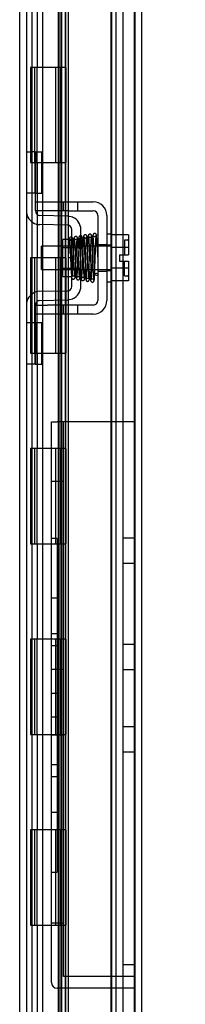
# Model space of a CAD drawing. Header units: inches. Extents: x 1 to 240, y -1 to 159.
# Tile 18 of 65: x 24.82 to 26.57, y 74.6 to 84.93. Entities that reach past the tile are written whole.
import ezdxf
from ezdxf.enums import TextEntityAlignment as Align
from ezdxf.lldxf.tags import DXFTag

# ---------------------------------------------------------------- set-up
doc = ezdxf.new("R2010")
doc.units = ezdxf.units.IN
doc.header["$MEASUREMENT"] = 0
for name, color, linetype in [('COM42667', 7, 'Continuous'), ('COM42780', 7, 'Continuous'), ('COM48603', 7, 'Continuous'), ('COM70220', 7, 'Continuous'), ('COM70726-4', 7, 'Continuous'), ('Default', 7, 'Continuous'), ('HNG10620-32B', 7, 'Continuous'), ('HNG10620-32C', 7, 'Continuous'), ('HNG10620-32P', 7, 'Continuous'), ('PKT99', 7, 'Continuous'), ('SCC19011', 7, 'Continuous'), ('SPR20265', 7, 'Continuous'), ('WAF25035', 7, 'Continuous')]:
    doc.layers.add(name, color=color, linetype=linetype)
doc.styles.add('SEACAD_Times_New_Roman', font='times.ttf')
tags = doc.linetypes.add('HIDDEN2', pattern=[0.1875, 0.125, -0.0625]).pattern_tags.tags
tags[6:7] = [DXFTag(74, 4), DXFTag(75, 0), DXFTag(340, '0'), DXFTag(46, 0.0), DXFTag(50, 0.0), DXFTag(44, 0.0), DXFTag(45, 0.0)]
tags[4:5] = [DXFTag(74, 4), DXFTag(75, 0), DXFTag(340, '0'), DXFTag(46, 0.0), DXFTag(50, 0.0), DXFTag(44, 0.0), DXFTag(45, 0.0)]
doc.dimstyles.new('HAMMOND_(STH_-_240x160)', dxfattribs={"dimtxt": 1, "dimasz": 1.25, "dimexe": 0.5, "dimexo": 0.5, "dimgap": 0.25, "dimtad": 0, "dimtih": 1, "dimtoh": 1, "dimlfac": 0.125, "dimzin": 0, "dimdsep": 46, "dimtxsty": 'SEACAD_Times_New_Roman', "dimblk1": '_SE_FILLED', "dimblk2": '_SE_FILLED', "dimsah": 1, "dimcen": 0.5, "dimadec": 0, "dimazin": 0, "dimtfac": 0.8, "dimtofl": 0, "dimtmove": 0, "dimatfit": 3, "dimfxl": 1, "dimtolj": 1, "dimtzin": 0, "dimarcsym": 0})

# ---------------------------------------------------------------- blocks, each defined once
blk = doc.blocks.new('SE6')
at = {"layer": 'COM42667', "color": 7, "linetype": 'HIDDEN2'}
for p, q in [((24.991, 83.017), (25.116, 83.017)), ((25.116, 83.017), (25.283, 83.017)), ((25.283, 83.017), (25.343, 83.017)), ((25.283, 83.017), (25.283, 82.922)), ((25.343, 83.017), (25.599, 83.017)), ((25.436, 82.922), (25.436, 83.017)), ((24.991, 82.922), (24.991, 82.959)), ((25.116, 82.922), (24.991, 82.922)), ((25.283, 82.922), (25.116, 82.922)), ((25.343, 82.922), (25.283, 82.922)), ((25.343, 82.922), (25.599, 82.922)), ((25.647, 82.874), (25.647, 81.982)), ((25.742, 82.874), (25.742, 81.982)), ((25.647, 82.569), (25.742, 82.569)), ((25.647, 82.288), (25.742, 82.288)), ((24.991, 81.934), (25.116, 81.934)), ((24.991, 81.897), (24.991, 81.934)), ((25.283, 81.934), (25.116, 81.934)), ((25.343, 81.934), (25.283, 81.934)), ((25.283, 81.934), (25.283, 81.839)), ((25.599, 81.934), (25.343, 81.934)), ((25.436, 81.839), (25.436, 81.934)), ((25.116, 81.839), (24.991, 81.839)), ((25.116, 81.84), (25.116, 81.839)), ((25.116, 81.84), (25.176, 81.84)), ((25.283, 81.839), (25.116, 81.839)), ((25.176, 81.84), (25.176, 81.839)), ((25.176, 81.84), (25.204, 81.84)), ((25.204, 81.84), (25.204, 81.839)), ((25.204, 81.84), (25.283, 81.84)), ((25.343, 81.839), (25.283, 81.839)), ((25.317, 81.84), (25.317, 81.839)), ((25.599, 81.839), (25.343, 81.839)), ((25.344, 81.84), (25.366, 81.84)), ((25.366, 81.84), (25.366, 81.839))]:
    blk.add_line(p, q, dxfattribs=at)
for centre, radius, start, end in [((25.599, 82.874), 0.143, 0, 90), ((25.599, 82.874), 0.048, 0, 90), ((25.599, 81.982), 0.143, 270, 0), ((25.599, 81.982), 0.048, 270, 0)]:
    blk.add_arc(centre, radius, start, end, dxfattribs=at)
at = {"layer": 'COM42780', "color": 7, "linetype": 'HIDDEN2'}
for p, q in [((24.896, 83.543), (24.938, 83.543)), ((24.988, 83.543), (24.938, 83.543)), ((24.988, 83.543), (25.056, 83.543)), ((24.988, 83.106), (24.988, 83.543)), ((24.991, 83.543), (24.991, 83.106)), ((25.056, 83.106), (25.056, 83.543)), ((24.938, 83.106), (24.896, 83.106)), ((24.988, 83.106), (24.938, 83.106)), ((24.988, 83.106), (25.056, 83.106)), ((24.991, 82.959), (24.991, 83.106)), ((25.328, 82.868), (25.038, 82.873)), ((25.382, 82.856), (25.328, 82.868)), ((25.326, 82.773), (25.037, 82.778)), ((25.373, 82.131), (25.373, 82.725)), ((25.468, 82.131), (25.468, 82.725)), ((25.278, 82.233), (25.278, 82.623)), ((25.373, 82.623), (25.278, 82.623)), ((25.468, 82.553), (25.278, 82.553)), ((25.468, 82.535), (25.278, 82.535)), ((25.278, 82.322), (25.468, 82.322)), ((25.468, 82.303), (25.278, 82.303)), ((25.278, 82.233), (25.373, 82.233)), ((25.037, 82.078), (25.326, 82.083)), ((25.038, 81.983), (25.328, 81.988)), ((25.328, 81.988), (25.382, 82)), ((24.991, 81.75), (24.991, 81.897)), ((24.896, 81.75), (24.938, 81.75)), ((24.938, 81.75), (24.988, 81.75)), ((24.988, 81.75), (25.056, 81.75)), ((24.988, 81.313), (24.988, 81.75)), ((24.991, 81.75), (24.991, 81.313)), ((25.056, 81.313), (25.056, 81.75)), ((24.99, 81.618), (24.991, 81.618)), ((24.99, 81.509), (24.99, 81.618)), ((24.99, 81.588), (24.991, 81.588)), ((24.99, 81.509), (24.991, 81.509)), ((24.99, 81.478), (24.99, 81.509)), ((24.99, 81.503), (24.991, 81.503)), ((24.99, 81.478), (24.991, 81.478)), ((24.99, 81.445), (24.99, 81.478)), ((24.99, 81.445), (24.991, 81.445)), ((24.938, 81.313), (24.896, 81.313)), ((24.988, 81.313), (24.938, 81.313)), ((24.988, 81.313), (25.056, 81.313))]:
    blk.add_line(p, q, dxfattribs=at)
for centre, radius, start, end in [((25.039, 82.921), 0.143, 180, 206.9082), ((25.039, 82.921), 0.048, 180, 269), ((25.039, 82.921), 0.143, 206.9082, 269), ((25.325, 82.725), 0.048, 0, 89), ((25.325, 82.725), 0.143, 0, 66.6665), ((25.039, 81.935), 0.143, 91, 153.0918), ((25.325, 82.131), 0.048, 271, 0), ((25.325, 82.131), 0.143, 293.3335, 0), ((25.039, 81.935), 0.143, 153.0918, 180), ((25.039, 81.935), 0.048, 91, 180)]:
    blk.add_arc(centre, radius, start, end, dxfattribs=at)
at = {"layer": 'COM48603', "color": 7, "linetype": 'HIDDEN2'}
for p, q in [((26.034, 99.423), (26.034, 65.434)), ((25.231, 98.555), (25.231, 66.301)), ((25.303, 98.555), (25.303, 66.301)), ((25.263, 98.375), (25.263, 66.481)), ((25.334, 86.406), (25.334, 66.481))]:
    blk.add_line(p, q, dxfattribs=at)
at = {"layer": 'COM48603', "color": 7, "linetype": 'Continuous'}
blk.add_line((26.106, 99.423), (26.106, 65.434), dxfattribs=at)
at = {"layer": 'COM70220', "color": 7, "linetype": 'HIDDEN2'}
for p, q in [((25.784, 98.906), (25.784, 65.951)), ((26.03, 98.906), (26.03, 65.951)), ((26.032, 98.906), (26.032, 65.951)), ((26.033, 98.906), (26.033, 65.951))]:
    blk.add_line(p, q, dxfattribs=at)
at = {"layer": 'COM70726-4', "color": 7, "linetype": 'HIDDEN2'}
for p, q in [((24.824, 100.273), (24.824, 64.583)), ((25.837, 99.141), (25.837, 65.715)), ((25.909, 99.141), (25.909, 65.715))]:
    blk.add_line(p, q, dxfattribs=at)
at = {"layer": 'COM70726-4', "color": 7, "linetype": 'Continuous'}
blk.add_line((24.896, 100.273), (24.896, 64.583), dxfattribs=at)
at = {"layer": 'HNG10620-32B', "color": 7, "linetype": 'HIDDEN2'}
for p, q in [((24.956, 66.428), (24.956, 98.428)), ((25.011, 84.428), (25.011, 85.428)), ((25.068, 84.428), (25.068, 85.428)), ((25.251, 84.428), (25.251, 85.428)), ((25.011, 82.428), (25.011, 83.428)), ((25.068, 82.428), (25.068, 83.428)), ((25.251, 82.428), (25.251, 83.428)), ((25.011, 80.428), (25.011, 81.428)), ((25.068, 80.428), (25.068, 81.428)), ((25.251, 80.428), (25.251, 81.428)), ((25.011, 78.428), (25.011, 79.428)), ((25.068, 78.428), (25.068, 79.428)), ((25.251, 78.428), (25.251, 79.428)), ((25.011, 76.428), (25.011, 77.428)), ((25.068, 76.428), (25.068, 77.428)), ((25.251, 76.428), (25.251, 77.428)), ((25.011, 74.428), (25.011, 75.428)), ((25.068, 74.428), (25.068, 75.428)), ((25.251, 74.428), (25.251, 75.428))]:
    blk.add_line(p, q, dxfattribs=at)
at = {"layer": 'HNG10620-32B', "color": 7, "linetype": 'Continuous'}
for p, q in [((25.311, 84.428), (25.311, 85.428)), ((25.049, 84.428), (24.94, 84.428)), ((24.94, 84.428), (24.94, 83.428)), ((24.982, 84.428), (24.982, 83.428)), ((25.311, 84.428), (25.049, 84.428)), ((24.94, 83.428), (25.049, 83.428)), ((25.049, 83.428), (25.311, 83.428)), ((25.311, 82.428), (25.311, 83.428)), ((25.049, 82.428), (24.94, 82.428)), ((24.94, 82.428), (24.94, 81.428)), ((24.982, 82.428), (24.982, 81.428)), ((25.311, 82.428), (25.049, 82.428)), ((24.94, 81.428), (25.049, 81.428)), ((25.049, 81.428), (25.311, 81.428)), ((25.311, 80.428), (25.311, 81.428)), ((25.049, 80.428), (24.94, 80.428)), ((24.94, 80.428), (24.94, 79.428)), ((24.982, 80.428), (24.982, 79.428)), ((25.311, 80.428), (25.049, 80.428)), ((24.94, 79.428), (25.049, 79.428)), ((25.049, 79.428), (25.311, 79.428)), ((25.311, 78.428), (25.311, 79.428)), ((25.049, 78.428), (24.94, 78.428)), ((24.94, 78.428), (24.94, 77.428)), ((24.982, 78.428), (24.982, 77.428)), ((25.311, 78.428), (25.049, 78.428)), ((24.94, 77.428), (25.049, 77.428)), ((25.049, 77.428), (25.311, 77.428)), ((25.311, 76.428), (25.311, 77.428)), ((25.049, 76.428), (24.94, 76.428)), ((24.94, 76.428), (24.94, 75.428)), ((24.982, 76.428), (24.982, 75.428)), ((25.311, 76.428), (25.049, 76.428)), ((24.94, 75.428), (25.049, 75.428)), ((25.049, 75.428), (25.311, 75.428)), ((25.311, 74.428), (25.311, 75.428))]:
    blk.add_line(p, q, dxfattribs=at)
at = {"layer": 'HNG10620-32C', "color": 7, "linetype": 'HIDDEN2'}
for p, q in [((25.791, 98.428), (25.791, 66.428)), ((25.064, 84.428), (25.064, 83.428)), ((25.201, 84.428), (25.201, 83.428)), ((25.229, 84.428), (25.229, 83.428)), ((25.251, 84.428), (25.251, 83.428)), ((25.064, 82.428), (25.064, 81.428)), ((25.201, 82.428), (25.201, 81.428)), ((25.229, 82.428), (25.229, 81.428)), ((25.251, 82.428), (25.251, 81.428)), ((25.064, 80.428), (25.064, 79.428)), ((25.201, 80.428), (25.201, 79.428)), ((25.229, 80.428), (25.229, 79.428)), ((25.251, 80.428), (25.251, 79.428)), ((25.064, 78.428), (25.064, 77.428)), ((25.201, 78.428), (25.201, 77.428)), ((25.229, 78.428), (25.229, 77.428)), ((25.251, 78.428), (25.251, 77.428)), ((25.064, 76.428), (25.064, 75.428)), ((25.201, 76.428), (25.201, 75.428)), ((25.229, 76.428), (25.229, 75.428)), ((25.251, 76.428), (25.251, 75.428))]:
    blk.add_line(p, q, dxfattribs=at)
at = {"layer": 'HNG10620-32C', "color": 7, "linetype": 'Continuous'}
for p, q in [((25.004, 84.428), (25.004, 83.428)), ((25.311, 84.428), (25.049, 84.428)), ((25.311, 84.428), (25.311, 83.428)), ((25.049, 83.428), (25.311, 83.428)), ((25.004, 82.428), (25.004, 81.428)), ((25.311, 82.428), (25.049, 82.428)), ((25.311, 82.428), (25.311, 81.428)), ((25.049, 81.428), (25.311, 81.428)), ((25.004, 80.428), (25.004, 79.428)), ((25.311, 80.428), (25.049, 80.428)), ((25.311, 80.428), (25.311, 79.428)), ((25.049, 79.428), (25.311, 79.428)), ((25.004, 78.428), (25.004, 77.428)), ((25.311, 78.428), (25.049, 78.428)), ((25.311, 78.428), (25.311, 77.428)), ((25.049, 77.428), (25.311, 77.428)), ((25.004, 76.428), (25.004, 75.428)), ((25.311, 76.428), (25.049, 76.428)), ((25.311, 76.428), (25.311, 75.428)), ((25.049, 75.428), (25.311, 75.428))]:
    blk.add_line(p, q, dxfattribs=at)
at = {"layer": 'HNG10620-32P', "color": 7, "linetype": 'HIDDEN2'}
for p, q in [((25.064, 97.989), (25.064, 66.428)), ((25.251, 66.428), (25.251, 97.989))]:
    blk.add_line(p, q, dxfattribs=at)
at = {"layer": 'PKT99', "color": 7, "linetype": 'HIDDEN2'}
for p, q in [((25.159, 74.824), (25.159, 80.708)), ((25.159, 80.708), (25.219, 80.708)), ((25.909, 80.708), (25.219, 80.708)), ((25.284, 74.889), (25.284, 80.708)), ((26.034, 80.708), (25.909, 80.708)), ((25.284, 80.083), (25.159, 80.083)), ((25.219, 79.483), (25.159, 79.483)), ((25.219, 79.483), (25.219, 75.983)), ((26.034, 79.487), (25.909, 79.487)), ((26.034, 79.221), (25.909, 79.221)), ((25.219, 78.858), (25.159, 78.858)), ((25.219, 78.483), (25.159, 78.483)), ((25.219, 78.358), (25.159, 78.358)), ((26.034, 78.373), (25.909, 78.373)), ((25.284, 78.111), (25.159, 78.111)), ((26.034, 78.107), (25.909, 78.107)), ((25.219, 77.858), (25.159, 77.858)), ((25.219, 77.608), (25.159, 77.608)), ((26.034, 77.507), (25.909, 77.507)), ((25.284, 77.421), (25.159, 77.421)), ((26.034, 77.241), (25.909, 77.241)), ((25.219, 77.108), (25.159, 77.108)), ((25.219, 76.983), (25.159, 76.983)), ((25.219, 76.608), (25.159, 76.608)), ((25.159, 75.983), (25.219, 75.983)), ((25.284, 75.449), (25.159, 75.449)), ((25.909, 75.014), (26.034, 75.014)), ((26.034, 74.889), (25.284, 74.889)), ((26.034, 74.764), (25.219, 74.764))]:
    blk.add_line(p, q, dxfattribs=at)
blk.add_arc((25.219, 74.824), 0.06, 180, 270, dxfattribs=at)
at = {"layer": 'SCC19011', "color": 7, "linetype": 'HIDDEN2'}
for p, q in [((25.968, 82.669), (25.787, 82.669)), ((25.968, 82.669), (25.968, 82.537)), ((25.928, 82.616), (25.928, 82.462)), ((25.958, 82.616), (25.928, 82.616)), ((25.055, 82.306), (25.055, 82.55)), ((25.787, 82.55), (25.055, 82.55)), ((25.968, 82.537), (25.787, 82.537)), ((25.873, 82.462), (25.873, 82.394)), ((25.873, 82.462), (25.968, 82.462)), ((25.968, 82.537), (25.968, 82.462)), ((25.873, 82.394), (25.968, 82.394)), ((25.928, 82.241), (25.928, 82.394)), ((25.968, 82.394), (25.968, 82.319)), ((25.055, 82.306), (25.787, 82.306)), ((25.968, 82.319), (25.787, 82.319)), ((25.968, 82.319), (25.968, 82.187)), ((25.968, 82.187), (25.787, 82.187)), ((25.928, 82.241), (25.958, 82.241))]:
    blk.add_line(p, q, dxfattribs=at)
for centre, start, end in [((25.958, 82.626), 270, 0), ((25.958, 82.231), 0, 90)]:
    blk.add_arc(centre, 0.01, start, end, dxfattribs=at)
at = {"layer": 'SPR20265', "color": 7, "linetype": 'HIDDEN2'}
blk.add_line((25.369, 82.428), (25.334, 82.428), dxfattribs=at)
for centre, radius, start, end in [((20.696, 82.25), 4.919, 0.0554, 4.8416), ((20.666, 82.249), 4.985, 0.0776, 4.8175), ((25.514, 82.653), 0.0169, 180.7799, 0.2284)]:
    blk.add_arc(centre, radius, start, end, dxfattribs=at)
blk.add_ellipse((25.633, 82.256), major_axis=(0.0175, 0), ratio=0.707107, dxfattribs=at)
for points, knots in [([(25.505, 82.211), (25.504, 82.218), (25.503, 82.231), (25.5, 82.278), (25.498, 82.329), (25.496, 82.39), (25.493, 82.454), (25.491, 82.521), (25.488, 82.582), (25.485, 82.629), (25.482, 82.649), (25.479, 82.656), (25.471, 82.663), (25.461, 82.664), (25.445, 82.651), (25.444, 82.632), (25.441, 82.6), (25.439, 82.551), (25.437, 82.492), (25.434, 82.432), (25.432, 82.377), (25.43, 82.321), (25.428, 82.269), (25.425, 82.227), (25.423, 82.22), (25.422, 82.216)], [0, 0, 0, 0, 0.059364, 0.11206, 0.158132, 0.197538, 0.256114, 0.29882, 0.351681, 0.415789, 0.465878, 0.480005, 0.488478, 0.503776, 0.525913, 0.567371, 0.611033, 0.65851, 0.716761, 0.752862, 0.793469, 0.838531, 0.888029, 0.941854, 1, 1, 1, 1]), ([(25.532, 82.653), (25.532, 82.656), (25.531, 82.66), (25.528, 82.665), (25.524, 82.668), (25.518, 82.671), (25.511, 82.671), (25.505, 82.669), (25.5, 82.664), (25.497, 82.658), (25.496, 82.655), (25.496, 82.653)], [0, 0, 0, 0, 0.147667, 0.223434, 0.298136, 0.43794, 0.563031, 0.685887, 0.803032, 0.90871, 1, 1, 1, 1]), ([(25.545, 82.658), (25.544, 82.65), (25.543, 82.636), (25.54, 82.586), (25.537, 82.52), (25.535, 82.442), (25.532, 82.361), (25.529, 82.287), (25.526, 82.228), (25.524, 82.212), (25.523, 82.203)], [0, 0, 0, 0, 0.115397, 0.233548, 0.354525, 0.478225, 0.604671, 0.733795, 0.865593, 1, 1, 1, 1]), ([(25.581, 82.66), (25.581, 82.661), (25.581, 82.663), (25.581, 82.666), (25.58, 82.668), (25.578, 82.671), (25.576, 82.674), (25.573, 82.676), (25.57, 82.677), (25.565, 82.678), (25.559, 82.677), (25.552, 82.673), (25.546, 82.664), (25.545, 82.657), (25.545, 82.653)], [0, 0, 0, 0, 0.045056, 0.086229, 0.124988, 0.163044, 0.202115, 0.243689, 0.288908, 0.338607, 0.455438, 0.607761, 0.792001, 1, 1, 1, 1]), ([(25.58, 82.653), (25.58, 82.653), (25.58, 82.652), (25.578, 82.648), (25.573, 82.645), (25.568, 82.643), (25.564, 82.643), (25.56, 82.643), (25.557, 82.644), (25.553, 82.646), (25.55, 82.649), (25.548, 82.653), (25.546, 82.657), (25.546, 82.659), (25.546, 82.66)], [0, 0, 0, 0, 0.182514, 0.338191, 0.470751, 0.582664, 0.63137, 0.678169, 0.726749, 0.777741, 0.831093, 0.886283, 0.942688, 1, 1, 1, 1]), ([(25.596, 82.668), (25.595, 82.664), (25.593, 82.649), (25.591, 82.613), (25.589, 82.57), (25.588, 82.528), (25.586, 82.49), (25.585, 82.457), (25.584, 82.43), (25.583, 82.404), (25.582, 82.374), (25.581, 82.339), (25.58, 82.3), (25.578, 82.26), (25.576, 82.224), (25.575, 82.207), (25.574, 82.201)], [0.0983948, 0.0983948, 0.0983948, 0.0983948, 0.1871554, 0.2663663, 0.3361658, 0.3965869, 0.4477093, 0.4895814, 0.5222603, 0.5512647, 0.5888192, 0.635325, 0.6907383, 0.7550067, 0.828036, 0.9097131, 0.9097131, 0.9097131, 0.9097131]), ([(25.606, 82.193), (25.606, 82.195), (25.604, 82.2), (25.602, 82.231), (25.6, 82.269), (25.598, 82.31), (25.597, 82.35), (25.596, 82.385), (25.595, 82.415), (25.594, 82.44), (25.593, 82.467), (25.592, 82.499), (25.59, 82.536), (25.589, 82.576), (25.587, 82.616), (25.585, 82.648), (25.583, 82.665), (25.581, 82.666), (25.581, 82.665)], [0, 0, 0, 0, 0.0909912, 0.1731581, 0.246498, 0.3109571, 0.3665427, 0.4132688, 0.4511042, 0.480301, 0.512507, 0.5539869, 0.6047791, 0.6649261, 0.734442, 0.8134005, 0.9019189, 0.9500215, 0.9500215, 0.9500215, 0.9500215]), ([(25.633, 82.664), (25.633, 82.667), (25.633, 82.672), (25.629, 82.679), (25.623, 82.684), (25.617, 82.686), (25.612, 82.686), (25.609, 82.685), (25.606, 82.684), (25.603, 82.682), (25.6, 82.679), (25.598, 82.676), (25.597, 82.672), (25.597, 82.67), (25.597, 82.669)], [0, 0, 0, 0, 0.174153, 0.333945, 0.47646, 0.59716, 0.649734, 0.701139, 0.752042, 0.802639, 0.852867, 0.902545, 0.951555, 1, 1, 1, 1]), ([(25.632, 82.669), (25.632, 82.668), (25.632, 82.667), (25.631, 82.664), (25.63, 82.661), (25.629, 82.659), (25.627, 82.656), (25.624, 82.654), (25.621, 82.652), (25.617, 82.651), (25.611, 82.651), (25.604, 82.653), (25.599, 82.659), (25.598, 82.662), (25.598, 82.664)], [0, 0, 0, 0, 0.041729, 0.082427, 0.123602, 0.166402, 0.211506, 0.259177, 0.309428, 0.362216, 0.478123, 0.623352, 0.798377, 1, 1, 1, 1]), ([(25.609, 82.199), (25.61, 82.204), (25.611, 82.222), (25.613, 82.258), (25.615, 82.299), (25.616, 82.338), (25.617, 82.374), (25.618, 82.404), (25.619, 82.43), (25.62, 82.457), (25.621, 82.49), (25.623, 82.528), (25.624, 82.569), (25.626, 82.61), (25.628, 82.645), (25.629, 82.659), (25.63, 82.663)], [0.0918601, 0.0918601, 0.0918601, 0.0918601, 0.1746853, 0.2485323, 0.3133613, 0.3691483, 0.4158977, 0.4536069, 0.4827101, 0.5154761, 0.557406, 0.6084984, 0.6687214, 0.7380462, 0.8163848, 0.9037349, 0.9037349, 0.9037349, 0.9037349]), ([(25.346, 82.631), (25.345, 82.629), (25.344, 82.622), (25.343, 82.604), (25.341, 82.578), (25.339, 82.546), (25.338, 82.51), (25.336, 82.469), (25.335, 82.443), (25.334, 82.428)], [0.1262894, 0.1262894, 0.1262894, 0.1262894, 0.2522008, 0.3777822, 0.5029693, 0.6277666, 0.7522043, 0.8763068, 1, 1, 1, 1]), ([(25.383, 82.627), (25.383, 82.631), (25.382, 82.636), (25.376, 82.644), (25.369, 82.647), (25.362, 82.648), (25.355, 82.645), (25.35, 82.641), (25.347, 82.635), (25.347, 82.632), (25.347, 82.63)], [0, 0, 0, 0, 0.171749, 0.337669, 0.486578, 0.613302, 0.730062, 0.835396, 0.925606, 1, 1, 1, 1]), ([(25.347, 82.628), (25.348, 82.623), (25.35, 82.615), (25.353, 82.575), (25.355, 82.529), (25.357, 82.474), (25.36, 82.414), (25.362, 82.348), (25.365, 82.298), (25.367, 82.26), (25.369, 82.232), (25.372, 82.218), (25.375, 82.211), (25.382, 82.206), (25.388, 82.205), (25.393, 82.205), (25.399, 82.208), (25.408, 82.217), (25.409, 82.229), (25.412, 82.258), (25.414, 82.302), (25.416, 82.357), (25.419, 82.414), (25.421, 82.466), (25.423, 82.522), (25.425, 82.574), (25.428, 82.618), (25.43, 82.629), (25.431, 82.635)], [0, 0, 0, 0, 0.058469, 0.110428, 0.155829, 0.194538, 0.251436, 0.295263, 0.352442, 0.386605, 0.422929, 0.473739, 0.486829, 0.494931, 0.500666, 0.507691, 0.51582, 0.524326, 0.563412, 0.607237, 0.654737, 0.713888, 0.75035, 0.791293, 0.836731, 0.886676, 0.941079, 1, 1, 1, 1]), ([(25.382, 82.63), (25.382, 82.629), (25.381, 82.626), (25.38, 82.622), (25.378, 82.619), (25.375, 82.616), (25.371, 82.614), (25.367, 82.612), (25.361, 82.612), (25.355, 82.615), (25.35, 82.619), (25.348, 82.624), (25.348, 82.626), (25.348, 82.627)], [0, 0, 0, 0, 0.062102, 0.127036, 0.193129, 0.258648, 0.322128, 0.382614, 0.496212, 0.616438, 0.741896, 0.869698, 1, 1, 1, 1]), ([(25.369, 82.428), (25.37, 82.443), (25.371, 82.469), (25.372, 82.509), (25.374, 82.545), (25.376, 82.576), (25.377, 82.601), (25.379, 82.618), (25.38, 82.625), (25.381, 82.626)], [0, 0, 0, 0, 0.125192, 0.2503696, 0.3754503, 0.5004684, 0.6254513, 0.7503882, 0.8752185, 0.8752185, 0.8752185, 0.8752185]), ([(25.396, 82.637), (25.395, 82.631), (25.393, 82.621), (25.391, 82.579), (25.388, 82.532), (25.386, 82.475), (25.384, 82.415), (25.381, 82.352), (25.379, 82.306), (25.377, 82.271), (25.376, 82.25), (25.375, 82.237), (25.375, 82.233), (25.376, 82.234), (25.382, 82.239), (25.392, 82.241), (25.401, 82.237), (25.404, 82.233), (25.403, 82.242), (25.402, 82.265), (25.399, 82.31), (25.397, 82.366), (25.394, 82.422), (25.392, 82.473), (25.39, 82.527), (25.388, 82.577), (25.385, 82.617), (25.383, 82.626), (25.382, 82.631)], [0, 0, 0, 0, 0.059408, 0.112185, 0.158431, 0.198154, 0.257938, 0.300636, 0.353438, 0.384419, 0.418227, 0.44841, 0.470648, 0.48522, 0.493603, 0.506724, 0.525579, 0.535144, 0.565115, 0.608838, 0.656488, 0.71576, 0.752164, 0.792965, 0.838152, 0.887744, 0.941678, 1, 1, 1, 1]), ([(25.432, 82.638), (25.432, 82.639), (25.431, 82.64), (25.431, 82.643), (25.43, 82.646), (25.428, 82.648), (25.426, 82.651), (25.422, 82.653), (25.417, 82.655), (25.41, 82.655), (25.402, 82.651), (25.396, 82.643), (25.396, 82.637), (25.395, 82.633)], [0, 0, 0, 0, 0.035882, 0.073188, 0.112909, 0.155738, 0.202044, 0.251913, 0.361271, 0.485727, 0.637722, 0.812554, 1, 1, 1, 1]), ([(25.43, 82.633), (25.43, 82.632), (25.43, 82.629), (25.425, 82.623), (25.419, 82.62), (25.412, 82.62), (25.407, 82.621), (25.403, 82.624), (25.401, 82.626), (25.399, 82.629), (25.397, 82.632), (25.397, 82.635), (25.397, 82.637), (25.397, 82.638)], [0, 0, 0, 0, 0.182694, 0.346276, 0.488158, 0.606317, 0.714771, 0.767541, 0.818616, 0.867529, 0.913978, 0.957988, 1, 1, 1, 1]), ([(25.397, 82.634), (25.398, 82.634), (25.399, 82.633), (25.401, 82.615), (25.403, 82.584), (25.405, 82.538), (25.407, 82.483), (25.409, 82.424), (25.411, 82.368), (25.414, 82.316), (25.416, 82.272), (25.418, 82.24), (25.42, 82.217), (25.421, 82.214), (25.422, 82.213)], [0.0372347, 0.0372347, 0.0372347, 0.0372347, 0.0951274, 0.1817403, 0.2596066, 0.3285911, 0.4390064, 0.5128981, 0.5803755, 0.6834052, 0.7487201, 0.823222, 0.9069573, 0.9907802, 0.9907802, 0.9907802, 0.9907802]), ([(25.457, 82.217), (25.456, 82.218), (25.455, 82.22), (25.453, 82.242), (25.451, 82.273), (25.449, 82.317), (25.446, 82.368), (25.444, 82.424), (25.442, 82.483), (25.44, 82.539), (25.438, 82.586), (25.435, 82.618), (25.433, 82.638), (25.432, 82.64), (25.431, 82.64)], [0.0131853, 0.0131853, 0.0131853, 0.0131853, 0.0910551, 0.1733459, 0.2468371, 0.3114661, 0.4137626, 0.4809612, 0.5547208, 0.6654591, 0.7350334, 0.8139613, 0.9022975, 0.968742, 0.968742, 0.968742, 0.968742]), ([(25.457, 82.213), (25.458, 82.217), (25.46, 82.225), (25.462, 82.264), (25.465, 82.31), (25.467, 82.367), (25.469, 82.43), (25.472, 82.5), (25.474, 82.554), (25.476, 82.595), (25.477, 82.619), (25.479, 82.632), (25.478, 82.635), (25.477, 82.634), (25.474, 82.631), (25.471, 82.629), (25.466, 82.628), (25.461, 82.628), (25.455, 82.63), (25.452, 82.633), (25.449, 82.636), (25.45, 82.629), (25.451, 82.608), (25.454, 82.562), (25.456, 82.505), (25.459, 82.445), (25.461, 82.391), (25.463, 82.332), (25.465, 82.276), (25.468, 82.229), (25.469, 82.216), (25.47, 82.209)], [0, 0, 0, 0, 0.058649, 0.110772, 0.156403, 0.195479, 0.253735, 0.297403, 0.355103, 0.389802, 0.427574, 0.458993, 0.480971, 0.493834, 0.495758, 0.500664, 0.505173, 0.510688, 0.517149, 0.524313, 0.532455, 0.562133, 0.605803, 0.653478, 0.713603, 0.750327, 0.79141, 0.836893, 0.88681, 0.941149, 1, 1, 1, 1]), ([(25.497, 82.655), (25.496, 82.653), (25.495, 82.65), (25.492, 82.622), (25.49, 82.587), (25.488, 82.539), (25.486, 82.484), (25.484, 82.424), (25.482, 82.362), (25.48, 82.305), (25.477, 82.258), (25.475, 82.228), (25.474, 82.215), (25.473, 82.213)], [0, 0, 0, 0, 0.0929432, 0.1766273, 0.2511196, 0.3164476, 0.4195287, 0.4870542, 0.5610407, 0.6715459, 0.7405557, 0.8184166, 0.9049826, 0.9049826, 0.9049826, 0.9049826]), ([(25.497, 82.652), (25.498, 82.65), (25.499, 82.646), (25.501, 82.618), (25.503, 82.582), (25.505, 82.534), (25.507, 82.478), (25.51, 82.417), (25.512, 82.354), (25.514, 82.295), (25.516, 82.247), (25.519, 82.214), (25.521, 82.196), (25.522, 82.195), (25.522, 82.196)], [0, 0, 0, 0, 0.090241, 0.171876, 0.2448649, 0.3091, 0.410577, 0.4769932, 0.5514173, 0.6625718, 0.7325026, 0.8119425, 0.9010627, 0.9556215, 0.9556215, 0.9556215, 0.9556215]), ([(25.508, 82.206), (25.508, 82.209), (25.51, 82.223), (25.512, 82.256), (25.515, 82.304), (25.517, 82.362), (25.519, 82.424), (25.521, 82.484), (25.523, 82.538), (25.525, 82.586), (25.527, 82.62), (25.529, 82.647), (25.531, 82.65), (25.532, 82.652)], [0.0978519, 0.0978519, 0.0978519, 0.0978519, 0.1862678, 0.2652201, 0.3347876, 0.4454664, 0.5191747, 0.5862894, 0.6884953, 0.7530941, 0.8265756, 0.9088832, 1, 1, 1, 1]), ([(25.556, 82.204), (25.556, 82.203), (25.555, 82.204), (25.553, 82.219), (25.551, 82.25), (25.549, 82.296), (25.547, 82.354), (25.545, 82.417), (25.542, 82.478), (25.54, 82.534), (25.538, 82.583), (25.536, 82.62), (25.534, 82.648), (25.533, 82.653), (25.532, 82.655)], [0.0522286, 0.0522286, 0.0522286, 0.0522286, 0.095969, 0.1831714, 0.2614733, 0.3308373, 0.4418498, 0.5166014, 0.5834801, 0.6858911, 0.7508837, 0.8249095, 0.9079311, 1, 1, 1, 1]), ([(25.548, 82.656), (25.548, 82.656), (25.549, 82.655), (25.55, 82.642), (25.552, 82.612), (25.554, 82.574), (25.555, 82.535), (25.557, 82.498), (25.558, 82.467), (25.559, 82.44), (25.56, 82.415), (25.561, 82.385), (25.562, 82.349), (25.563, 82.309), (25.565, 82.268), (25.567, 82.229), (25.569, 82.198), (25.571, 82.192), (25.572, 82.19)], [0.0593106, 0.0593106, 0.0593106, 0.0593106, 0.0946045, 0.1809036, 0.2586064, 0.3275376, 0.387552, 0.4384775, 0.480204, 0.5126619, 0.5421123, 0.5803019, 0.6275126, 0.683749, 0.749068, 0.8235326, 0.9071551, 1, 1, 1, 1]), ([(25.558, 82.201), (25.559, 82.208), (25.561, 82.221), (25.563, 82.269), (25.566, 82.334), (25.569, 82.411), (25.571, 82.493), (25.574, 82.568), (25.577, 82.629), (25.579, 82.646), (25.58, 82.656)], [0, 0, 0, 0, 0.11386, 0.230925, 0.351102, 0.474528, 0.601064, 0.730869, 0.863791, 1, 1, 1, 1]), ([(25.421, 82.215), (25.421, 82.213), (25.422, 82.211), (25.423, 82.207), (25.426, 82.203), (25.43, 82.199), (25.436, 82.197), (25.443, 82.197), (25.449, 82.2), (25.454, 82.204), (25.457, 82.21), (25.458, 82.214), (25.458, 82.216)], [0, 0, 0, 0, 0.063176, 0.129473, 0.197366, 0.265212, 0.394679, 0.515177, 0.639946, 0.76535, 0.886036, 1, 1, 1, 1]), ([(25.423, 82.216), (25.423, 82.219), (25.423, 82.223), (25.429, 82.229), (25.436, 82.232), (25.442, 82.232), (25.449, 82.23), (25.453, 82.225), (25.456, 82.22), (25.456, 82.217), (25.456, 82.215)], [0, 0, 0, 0, 0.166659, 0.324905, 0.466035, 0.587816, 0.705555, 0.817002, 0.91633, 1, 1, 1, 1]), ([(25.47, 82.213), (25.47, 82.207), (25.471, 82.201), (25.478, 82.193), (25.484, 82.19), (25.489, 82.19), (25.492, 82.19), (25.496, 82.191), (25.499, 82.193), (25.502, 82.196), (25.505, 82.199), (25.506, 82.203), (25.506, 82.206), (25.506, 82.207)], [0, 0, 0, 0, 0.314139, 0.451364, 0.572135, 0.625408, 0.67627, 0.728029, 0.781154, 0.835554, 0.89067, 0.945715, 1, 1, 1, 1]), ([(25.471, 82.207), (25.471, 82.208), (25.471, 82.209), (25.472, 82.212), (25.473, 82.215), (25.475, 82.217), (25.477, 82.22), (25.479, 82.222), (25.482, 82.223), (25.487, 82.225), (25.493, 82.225), (25.499, 82.223), (25.504, 82.217), (25.505, 82.215), (25.505, 82.213)], [0, 0, 0, 0, 0.041854, 0.08238, 0.123206, 0.165594, 0.2103, 0.257629, 0.307612, 0.360216, 0.47602, 0.621224, 0.796617, 1, 1, 1, 1]), ([(25.522, 82.2), (25.522, 82.199), (25.522, 82.197), (25.523, 82.194), (25.524, 82.191), (25.525, 82.189), (25.528, 82.186), (25.53, 82.184), (25.533, 82.183), (25.538, 82.182), (25.544, 82.183), (25.551, 82.187), (25.557, 82.195), (25.558, 82.202), (25.559, 82.206)], [0, 0, 0, 0, 0.042091, 0.081647, 0.120191, 0.15929, 0.200316, 0.244307, 0.29197, 0.343782, 0.463061, 0.615509, 0.797242, 1, 1, 1, 1]), ([(25.524, 82.206), (25.524, 82.206), (25.524, 82.207), (25.526, 82.211), (25.53, 82.215), (25.535, 82.217), (25.54, 82.217), (25.543, 82.217), (25.547, 82.215), (25.55, 82.214), (25.553, 82.211), (25.556, 82.207), (25.557, 82.203), (25.557, 82.201), (25.557, 82.199)], [0, 0, 0, 0, 0.174172, 0.32563, 0.457521, 0.571357, 0.621658, 0.670379, 0.72108, 0.774173, 0.829398, 0.886003, 0.943085, 1, 1, 1, 1]), ([(25.571, 82.192), (25.571, 82.189), (25.572, 82.184), (25.578, 82.177), (25.585, 82.174), (25.592, 82.173), (25.599, 82.176), (25.604, 82.18), (25.607, 82.186), (25.607, 82.189), (25.607, 82.191)], [0, 0, 0, 0, 0.156089, 0.311601, 0.454811, 0.580816, 0.702069, 0.815536, 0.915769, 1, 1, 1, 1]), ([(25.572, 82.191), (25.572, 82.193), (25.572, 82.195), (25.574, 82.199), (25.576, 82.203), (25.58, 82.206), (25.586, 82.209), (25.592, 82.209), (25.599, 82.206), (25.603, 82.202), (25.606, 82.197), (25.606, 82.194), (25.606, 82.192)], [0, 0, 0, 0, 0.06862, 0.139406, 0.210761, 0.281001, 0.412092, 0.530483, 0.651578, 0.772882, 0.88964, 1, 1, 1, 1])]:
    blk.add_open_spline(points, degree=3, knots=knots, dxfattribs=at)
for points in [[(25.598, 82.67), (25.598, 82.671), (25.598, 82.671), (25.597, 82.671)], [(25.631, 82.665), (25.632, 82.665), (25.632, 82.664), (25.633, 82.663)], [(25.348, 82.632), (25.347, 82.632), (25.347, 82.632), (25.347, 82.632)], [(25.381, 82.627), (25.382, 82.627), (25.382, 82.627), (25.382, 82.627)], [(25.472, 82.211), (25.472, 82.212), (25.471, 82.213), (25.471, 82.214)], [(25.505, 82.205), (25.505, 82.205), (25.506, 82.204), (25.506, 82.204)]]:
    blk.add_open_spline(points, degree=3, dxfattribs=at)
at = {"layer": 'WAF25035', "color": 7, "linetype": 'HIDDEN2'}
for p, q in [((25.787, 82.678), (25.742, 82.678)), ((25.787, 82.678), (25.787, 82.178)), ((25.787, 82.561), (25.742, 82.561)), ((25.742, 82.296), (25.787, 82.296)), ((25.742, 82.178), (25.787, 82.178))]:
    blk.add_line(p, q, dxfattribs=at)
blk = doc.blocks.new('DMBLK2327')
at = {"layer": 'Default', "linetype": 'Continuous'}
for points in [[(30.565, 98.281), (30.357, 99.531), (30.148, 98.281)], [(30.565, 66.576), (30.148, 66.576), (30.357, 65.326)]]:
    blk.add_hatch(color=7, dxfattribs=at).paths.add_polyline_path(points)
at = {"layer": 'Default', "color": 7, "linetype": 'Continuous'}
for p, q in [((25.839, 99.531), (30.857, 99.531)), ((30.357, 99.531), (30.357, 83.278)), ((30.357, 80.428), (30.357, 65.326)), ((25.839, 65.326), (30.857, 65.326))]:
    blk.add_line(p, q, dxfattribs=at)
at = {"layer": 'Default', "color": 7, "linetype": 'Continuous', "style": 'SEACAD_Times_New_Roman'}
for s, p in [('34.21', (28.65, 82.928)), ('DOOR', (28.259, 81.428))]:
    blk.add_text(s, height=1, dxfattribs=at).set_placement(p, align=Align.TOP_LEFT)
blk = doc.blocks.new('_SE_FILLED')
at = {"color": 0}
blk.add_line((0, 0), (-1, 0), dxfattribs=at)
blk.add_solid([(0, 0), (-1, -0.1665), (-1, 0.1665), (0, 0)], dxfattribs=at)

msp = doc.modelspace()

# ---------------------------------------------------------------- block references
at = {"layer": 'Default'}
msp.add_blockref('SE6', (0, 0), dxfattribs=at)

# ---------------------------------------------------------------- dimensions: what is measured, and where the dimension line sits
at = {"layer": 'Default', "color": 7, "linetype": 'Continuous'}
dim = msp.add_linear_dim(base=(30.356652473, 99.530589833), p1=(25.339190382, 99.530589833), p2=(25.339190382, 65.325589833), angle=270, text='\\A1;<>\\PDOOR', dimstyle='HAMMOND_(STH_-_240x160)', override={"dimlfac": 1}, dxfattribs=at)
dim.commit()
dim.dimension.update_dxf_attribs({"geometry": 'DMBLK2327', "text_midpoint": (30.356652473, 82.428089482), "dimtype": 161})

doc.saveas('drawing.dxf')
